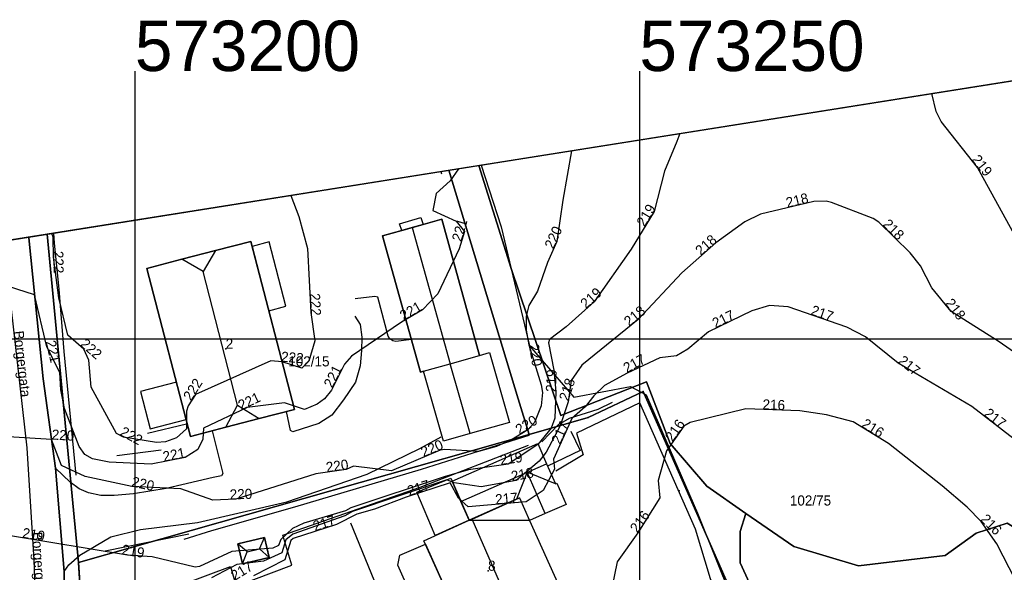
# Model space of a CAD drawing. Header units: inches. Extents: x 62 to 335, y 22 to 282.
# Tile 8 of 9: x 189 to 286, y 227 to 282. Entities that reach past the tile are written whole.
import ezdxf

# ---------------------------------------------------------------- set-up
doc = ezdxf.new("R2010")
doc.units = ezdxf.units.IN
doc.header["$MEASUREMENT"] = 0
for name, color, linetype in [('Adressetekst', 10, 'Continuous'), ('AnnenBygning', 10, 'Continuous'), ('AnnetGjerde', 10, 'Continuous'), ('AnnetVegarealAvgrensning', 10, 'Continuous'), ('ArealressursFlate', 10, 'Continuous'), ('ArealressursGrense', 10, 'Continuous'), ('Bestillingspolygon', 10, 'Continuous'), ('Bygning', 10, 'Continuous'), ('Bygningsdelelinje', 10, 'Continuous'), ('Bygningslinje', 10, 'Continuous'), ('Eiendomsgrense', 10, 'Continuous'), ('EL_Belysningspunkt', 10, 'Continuous'), ('Forsenkningskurve', 10, 'Continuous'), ('GatenavnTekst', 10, 'Continuous'), ('GnrBnrTekst', 10, 'Continuous'), ('Hekk', 10, 'Continuous'), ('HoydeTekst', 10, 'Continuous'), ('Høydekurve', 10, 'Continuous'), ('KantUtsnitt', 10, 'Continuous'), ('MurLoddrett', 10, 'Continuous'), ('Mønelinje', 10, 'Continuous'), ('Rutenett', 10, 'Continuous'), ('Rutenett_text', 10, 'Continuous'), ('Takkant', 10, 'Continuous'), ('Taksprang', 10, 'Continuous'), ('TaksprangBunn', 10, 'Continuous'), ('Teig', 10, 'Continuous'), ('Teiggrensepunkt', 10, 'Continuous'), ('Veg', 10, 'Continuous'), ('Vegadresse', 10, 'Continuous'), ('Vegdekkekant', 10, 'Continuous'), ('VegkantAvkjørsel', 10, 'Continuous'), ('VegSenterlinje', 10, 'Continuous'), ('Veranda', 10, 'Continuous')]:
    doc.layers.add(name, color=color, linetype=linetype)

msp = doc.modelspace()

# ---------------------------------------------------------------- linework, layer by layer
at = {"layer": 'AnnenBygning'}
msp.add_polyline3d([(213.32, 228.3, 220.7), (210.66, 227.67, 220.72), (210.19, 229.67, 220.66), (212.85, 230.29, 220.64)], close=True, dxfattribs=at)
at = {"layer": 'AnnetGjerde'}
for points in [[(234.32, 267.21, 221.7), (236.29, 261.1, 221.26), (239.12, 249.28, 220.76), (243.5, 244.21, 218.46), (249.11, 245.25, 217.56), (250.68, 244.44, 217.26), (255.77, 232.7, 216.76), (259.12, 224.32, 216.51), (261.56, 219.71, 216.51), (268.69, 204.19, 216.71), (274.17, 190.28, 217.86), (262.34, 186.96, 217.46), (263.42, 178.99, 219.96)], [(238.88, 241.12, 220.31), (239.03, 240.42, 220.3), (228.37, 237.05, 220.87), (215.83, 233.3, 220.74), (207.6, 230.96, 220.32), (204.85, 230.1, 220.24)]]:
    msp.add_polyline3d(points, dxfattribs=at)
at = {"layer": 'AnnetVegarealAvgrensning'}
for points in [[(227.4, 249.93, 220.79), (225.86, 249.71, 220.83), (225.55, 249.79, 220.85), (225.27, 249.99, 220.89), (225.11, 250.26, 220.9), (224.08, 254.11, 221.26), (223.77, 254.2, 221.26), (221.83, 253.94, 221.26)], [(221.81, 252.25, 221.17), (222.32, 251.4, 221.09), (222.5, 250.14, 221), (222.46, 248.84, 220.87), (222.32, 247.31, 220.7), (221.86, 245.71, 220.57), (220.69, 243.94, 220.51), (219.51, 242.43, 220.46), (218.22, 241.59, 220.46), (215.64, 240.78, 220.46), (215.43, 240.91, 220.46), (215.02, 242.79, 220.48)], [(233.39, 216.98, 216.25), (250.95, 224.96, 215.69), (252.93, 225.13, 215.77), (256.98, 218.2, 215.69), (260.14, 219.7, 215.73), (257.05, 226.2, 215.62), (255.56, 231.11, 215.84), (250.05, 243.63, 216.25), (243.75, 240.63, 216.35), (244.44, 238.5, 216.5), (241.72, 236.88, 216.56)], [(207.66, 240.87, 220.48), (208.71, 236.65, 220.11), (208.57, 236.4, 220.11), (207.76, 236.25, 220.11), (203.09, 235.14, 219.84), (199.86, 234.61, 219.68), (197.94, 234.45, 219.57), (196.64, 234.46, 219.56), (195.4, 234.71, 219.56), (194.48, 235.12, 219.55), (193.6, 235.78, 219.55), (192.15, 237.16, 219.74)], [(193, 226.91, 218.67), (193.45, 227.59, 218.9), (194.53, 228.56, 218.99), (197.62, 230.35, 219.19), (200.56, 231.1, 219.4), (206.21, 231.79, 219.81), (215.06, 233.84, 220.1), (223.03, 236.57, 220.07), (228.25, 239.13, 220.22), (230.37, 240.26, 220.22)]]:
    msp.add_polyline3d(points, dxfattribs=at)
at = {"layer": 'ArealressursFlate'}
for points in [[(276.67, 162.76, 0), (282.35, 169.91, 0), (288.04, 179.68, 0), (294.31, 195.13, 0), (296.2, 204.75, 0), (295.62, 212.77, 0), (294.94, 216.65, 0), (291.83, 225.16, 0), (288.62, 230.41, 0), (286.43, 231.73, 0), (283.37, 230.71, 0), (280.31, 228.52, 0), (271.71, 227.5, 0), (265.29, 229.39, 0), (260.54, 232.69, 0), (256.69, 235.37, 0), (253.05, 239.6, 0), (250.71, 245.72, 0), (242.21, 242.4, 0), (237.3, 256.95, 0), (234.09, 267.17, 0), (293.02, 276.54, 0), (307.17, 79.85, 0)], [(193.08, 221.73, 0), (193, 226.91, 0), (192.15, 237.16, 0), (190.9, 246.01, 0), (189.48, 260.01, 0), (189.48, 260.08, 0), (234.09, 267.17, 0), (237.3, 256.95, 0), (242.21, 242.4, 0), (250.71, 245.72, 0), (253.05, 239.6, 0), (256.69, 235.37, 0), (260.54, 232.69, 0), (259.98, 230.9, 0), (259.98, 227.77, 0), (276.3, 192.24, 0)], [(183.73, 259.17, 0), (189.48, 260.08, 0), (189.48, 260.01, 0), (190.9, 246.01, 0), (192.15, 237.16, 0), (193, 226.91, 0), (193.08, 221.73, 0), (193.08, 212.56, 0), (192.78, 205.27, 0), (192.08, 197.57, 0), (191.09, 191.3, 0), (187.36, 173.56, 0)], [(186.84, 171.43, 0), (215.93, 177.05, 0), (275.63, 187.99, 0), (276.3, 192.24, 0), (259.98, 227.77, 0), (259.98, 230.9, 0), (260.54, 232.69, 0), (265.29, 229.39, 0), (271.71, 227.5, 0), (280.31, 228.52, 0), (283.37, 230.71, 0), (286.43, 231.73, 0), (288.62, 230.41, 0), (291.83, 225.16, 0), (294.94, 216.65, 0), (295.62, 212.77, 0), (296.2, 204.75, 0), (294.31, 195.13, 0), (288.04, 179.68, 0), (282.35, 169.91, 0), (276.67, 162.76, 0)]]:
    msp.add_polyline3d(points, dxfattribs=at)
at = {"layer": 'ArealressursGrense'}
msp.add_line((192.15, 237.16), (193, 226.91), dxfattribs=at)
for points in [[(242.21, 242.4, 0), (237.3, 256.95, 0), (234.09, 267.17, 0)], [(189.48, 260.08, 0), (189.48, 260.01, 0), (190.9, 246.01, 0), (192.15, 237.16, 0)], [(189.48, 260.08, 0), (189.48, 260.01, 0), (190.9, 246.01, 0), (192.15, 237.16, 0)], [(260.54, 232.69, 0), (256.69, 235.37, 0), (253.05, 239.6, 0), (250.71, 245.72, 0), (242.21, 242.4, 0)], [(186.84, 171.43, 0), (215.93, 177.05, 0), (275.63, 187.99, 0), (276.3, 192.24, 0), (259.98, 227.77, 0), (259.98, 230.9, 0), (260.54, 232.69, 0)], [(274.44, 115.9, 0), (274.33, 130.4, 0), (275.65, 158.53, 0), (276.67, 162.76, 0), (282.35, 169.91, 0), (288.04, 179.68, 0), (294.31, 195.13, 0), (296.2, 204.75, 0), (295.62, 212.77, 0), (294.94, 216.65, 0), (291.83, 225.16, 0), (288.62, 230.41, 0), (286.43, 231.73, 0), (283.37, 230.71, 0), (280.31, 228.52, 0), (271.71, 227.5, 0), (265.29, 229.39, 0), (260.54, 232.69, 0)], [(191.09, 191.3, 0), (192.08, 197.57, 0), (192.78, 205.27, 0), (193.08, 212.56, 0), (193.08, 221.73, 0), (193, 226.91, 0)]]:
    msp.add_polyline3d(points, dxfattribs=at)
at = {"layer": 'Bestillingspolygon'}
msp.add_polyline3d([(63.359, 240.036, 0), (64.553, 21.694, 0), (309.141, 52.378, 0), (293.022, 276.538, 0)], close=True, dxfattribs=at)
at = {"layer": 'Bygning'}
for points in [[(226.44, 260.74, 222.79), (226.24, 261.4, 222.9), (228.35, 262.03, 222.9), (228.56, 261.33, 222.79), (230.43, 261.85, 224.5), (234.16, 248.35, 224.55), (235.16, 248.63, 222.43), (237.13, 241.69, 222.4), (233.24, 240.59, 222.69), (230.57, 239.83, 222.4), (228.6, 246.77, 222.42), (228.3, 246.68, 224.52), (224.54, 260.21, 224.46)], [(215.81, 243, 225.21), (212.31, 242.09, 228.61), (209, 241.22, 228.57), (205.51, 240.31, 225.18), (201.17, 256.97, 225.14), (204.67, 257.88, 228.33), (207.99, 258.74, 228.61), (211.48, 259.65, 225.17)], [(239.12, 231.98, 219.06), (233.13, 232, 218.62), (232.31, 233.87, 220.08), (231.43, 235.88, 218.74), (239.92, 239.6, 218.7), (240.8, 237.61, 220.09), (241.67, 235.6, 218.7), (241.83, 235.67, 218.61), (242.75, 233.57, 218.67), (240.66, 232.66, 218.89)], [(233.13, 232, 218.62), (239.12, 231.98, 219.06), (242.32, 224.87, 219.06), (237.55, 222.73, 223.34), (232.86, 220.61, 219.06), (228.65, 229.98, 219.06)]]:
    msp.add_polyline3d(points, close=True, dxfattribs=at)
at = {"layer": 'Bygningsdelelinje'}
msp.add_line((233.13, 232, 218.62), (239.12, 231.98, 219.06), dxfattribs=at)
at = {"layer": 'Bygningslinje'}
msp.add_line((238.11, 234.24, 219.06), (239.12, 231.98, 219.06), dxfattribs=at)
for points in [[(207.99, 258.74, 228.61), (206.77, 256.68, 229.9), (204.67, 257.88, 228.33)], [(209, 241.22, 228.57), (210.18, 243.41, 229.87), (212.31, 242.09, 228.61)], [(241.67, 235.6, 218.7), (238.88, 236.76, 220.09), (237.83, 234.11, 218.95)], [(213.32, 228.3, 220.7), (212.36, 229.16, 220.91), (212.85, 230.29, 220.64)], [(210.66, 227.67, 220.72), (211.14, 228.87, 220.91), (210.19, 229.67, 220.66)]]:
    msp.add_polyline3d(points, dxfattribs=at)
at = {"layer": 'Eiendomsgrense'}
for p, q in [((238, 244.04), (231.1, 266.7)), ((191.31, 260.37), (194.41, 227.81)), ((191.31, 260.37), (194.41, 227.81)), ((239.09, 240.52), (238, 244.04)), ((244.91, 242.18), (250.38, 244.77)), ((250.38, 244.77), (274.29, 190.39)), ((239.09, 240.52), (244.91, 242.18)), ((194.41, 227.81), (239.09, 240.52)), ((195.46, 211.78), (194.41, 227.81))]:
    msp.add_line(p, q, dxfattribs=at)
at = {"layer": 'EL_Belysningspunkt'}
msp.add_point((253.94, 234.93, 220.12), dxfattribs=at)
at = {"layer": 'Forsenkningskurve'}
for points in [[(279.99, 235.41, 216), (274.69, 239.62, 216), (271.2, 241.76, 216), (268.55, 242.47, 216), (265.89, 242.86, 216), (260.54, 243.06, 216), (255.02, 241.69, 216), (254.4, 241.32, 216), (252.7, 238.89, 216), (251.85, 235.96, 216), (252.02, 234.22, 216), (249.86, 230.77, 216), (247.79, 227.89, 216), (246.43, 221.29, 216)], [(287.26, 226.05, 216), (285.42, 229.66, 216), (283.88, 231.88, 216), (282.49, 233.29, 216), (279.99, 235.41, 216)]]:
    msp.add_polyline3d(points, dxfattribs=at)
at = {"layer": 'Hekk'}
for p, q in [((230.33, 266.57, 224.09), (230.38, 266.36, 224.1)), ((201.26, 240.64, 223.66), (205.1, 241.57, 223.91)), ((198.22, 238.42, 222.65), (202.6, 238.97, 222.65)), ((226.83, 218.47, 217.19), (221.41, 231.72, 217.38)), ((205.35, 230.61, 222.04), (197.07, 228.95, 221.51))]:
    msp.add_line(p, q, dxfattribs=at)
for points in [[(194.19, 236.47, 222.45), (192.98, 248.75, 222.74), (192.49, 254.91, 222.66), (192.03, 259.48, 222.41), (191.98, 260.48, 222.42)], [(240.33, 239.77, 220.05), (241.99, 241.49, 219.82), (243.07, 242.13, 219.47), (245.92, 243.03, 218), (247.32, 243.7, 217.72)]]:
    msp.add_polyline3d(points, dxfattribs=at)
at = {"layer": 'Høydekurve'}
for points in [[(294.79, 251.95, 219), (293.37, 253.12, 219), (291.69, 254.91, 219), (289.03, 257.33, 219), (287.33, 260, 219), (283.5, 266.96, 219), (279.89, 271.53, 219), (279.4, 272.52, 219), (278.97, 274.3, 219)], [(254, 270.34, 219), (253.72, 269.55, 219), (252.5, 266.61, 219), (251.46, 262.61, 219), (249.2, 258.89, 219), (245.53, 253.67, 219), (242.73, 251.18, 219), (241.08, 249.93, 219), (240.99, 249.58, 219), (241.52, 246.89, 219), (241.72, 244.73, 219), (241.62, 242.11, 219), (241.26, 241.14, 219), (239.95, 239.5, 219), (236.99, 237.58, 219), (233.05, 237.01, 219), (230.64, 236.32, 219), (221.4, 233.24, 219), (220.86, 232.94, 219), (216.74, 231.71, 219), (215.63, 231.18, 219), (214.45, 230.11, 219), (214.24, 229.5, 219), (213.67, 229.25, 219), (209.61, 228.91, 219), (206.41, 227.41, 219), (205.99, 227.35, 219), (201.7, 228.38, 219), (199.26, 228.53, 219), (187.67, 230.47, 219)], [(243.26, 268.63, 220), (242.41, 263.75, 220), (241.83, 259.64, 220), (240.88, 257.56, 220), (239.89, 254.72, 220), (239.05, 253.28, 220), (238.77, 252.23, 220), (238.78, 250.86, 220), (239.03, 249.39, 220), (240.27, 245.43, 220), (240.4, 244.67, 220), (240.27, 243.34, 220), (239.61, 241.71, 220), (238.93, 240.97, 220), (237.33, 239.99, 220), (235.85, 239.32, 220), (234.05, 238.82, 220), (230.71, 239.01, 220), (230.27, 238.96, 220), (225.43, 236.89, 220), (221.68, 237.37, 220), (220.95, 237.03, 220), (217.94, 236.6, 220), (210.01, 234.08, 220), (207.71, 234, 220), (204.54, 235.12, 220), (199.69, 235.35, 220), (195.08, 236.34, 220), (192.73, 237.43, 220), (191.75, 240.01, 220), (186.36, 240.33, 220)], [(232.07, 266.85, 221), (231.23, 265.66, 221), (229.86, 264.39, 221), (229.52, 262.71, 221), (231.83, 261.64, 221), (232.66, 260.62, 221), (232.15, 258.9, 221), (230.02, 254.46, 221), (228.5, 252.86, 221), (226.43, 251.65, 221), (221.46, 248.28, 221), (220.78, 247.47, 221), (219.47, 244.89, 221), (218.8, 244.05, 221), (218.07, 243.51, 221), (216.8, 243, 221), (214.83, 243.64, 221), (211.13, 243.17, 221), (206.79, 241.14, 221), (206.72, 240.03, 221), (206.25, 239.01, 221), (204.99, 238.22, 221), (201.61, 237.56, 221), (197.45, 237.77, 221), (195.81, 238.1, 221), (195.04, 238.53, 221), (194.49, 239.31, 221), (193.03, 243.09, 221), (192.66, 244.95, 221), (192.57, 246.66, 221), (191.27, 249.21, 221), (190.05, 254.36, 221), (184.76, 256.03, 221)], [(215.44, 264.21, 222), (216.24, 262.13, 222), (217.11, 258.95, 222), (217.44, 252.59, 222), (217.83, 249.79, 222), (217.25, 247.76, 222), (216.54, 247.08, 222), (214.6, 247.72, 222), (213.47, 247.81, 222), (206, 244.46, 222), (205.29, 243.35, 222), (205.13, 242.82, 222), (205.12, 241.06, 222), (204.12, 240.16, 222), (203.05, 239.77, 222), (202.13, 239.71, 222), (198.86, 240.25, 222), (198.18, 240.62, 222), (195.66, 245.19, 222), (195.43, 247.87, 222), (194.95, 248.97, 222), (193.37, 250.36, 222), (192.48, 254.07, 222), (191.92, 258.07, 222), (191.89, 260.08, 222), (191.76, 260.44, 222)], [(290.67, 246.19, 218), (285.65, 249.69, 218), (280.88, 252.69, 218), (278.99, 255.06, 218), (277.86, 257.22, 218), (276.82, 258.53, 218), (273.74, 261.56, 218), (273.17, 261.93, 218), (269.05, 263.51, 218), (268.51, 263.64, 218), (267.27, 263.6, 218), (261.99, 262.34, 218), (260.44, 261.6, 218), (257.56, 259.49, 218), (254.22, 256.53, 218), (249.87, 251.9, 218), (244.31, 247.38, 218), (243.23, 245.85, 218), (242.95, 243.76, 218), (242.15, 241.37, 218), (240.77, 238.74, 218), (240.07, 237.87, 218), (237.78, 235.94, 218), (234.32, 235.31, 218), (231.65, 235.72, 218), (230.91, 236.01, 218), (221.58, 232.88, 218), (220.8, 232.46, 218), (215.67, 230.63, 218), (214.96, 230.07, 218), (214.55, 228.79, 218), (212.75, 227.94, 218), (210.12, 227.62, 218), (207.59, 226.3, 218)], [(287.14, 240.05, 217), (282.95, 243.29, 217), (275.64, 247.59, 217), (272.41, 250.19, 217), (270.57, 251.15, 217), (264.74, 253.16, 217), (262.89, 253.31, 217), (261.14, 252.78, 217), (256.86, 250.69, 217), (254.81, 248.97, 217), (253.67, 248.32, 217), (252.03, 248.09, 217), (248.79, 246.6, 217), (246.54, 245.37, 217), (245.47, 244.35, 217), (244.62, 243.25, 217), (243.32, 242.08, 217), (241.5, 238.07, 217), (241.58, 237.07, 217), (240.47, 234.94, 217), (238.79, 233.83, 217), (233.04, 233.34, 217), (232.07, 234.18, 217), (231.25, 235.7, 217), (226.87, 234.3, 217), (223.76, 233.09, 217), (221.99, 232.61, 217), (219.99, 231.6, 217), (215.7, 230.2, 217), (215.45, 229.99, 217), (214.86, 228.08, 217), (211.74, 226.51, 217)]]:
    msp.add_polyline3d(points, dxfattribs=at)
at = {"layer": 'KantUtsnitt'}
for p, q in [((189.48, 260.08), (234.09, 267.17)), ((191.31, 260.37), (231.1, 266.7)), ((181.11, 258.75), (191.31, 260.37)), ((183.73, 259.17), (189.48, 260.08)), ((183.73, 259.17, 221.03), (189.48, 260.08, 221.15))]:
    msp.add_line(p, q, dxfattribs=at)
for points in [[(231.1, 266.7, 0), (293.02, 276.54, 0), (298.72, 197.35, 0)], [(234.09, 267.17, 0), (293.02, 276.54, 0), (307.17, 79.85, 0)]]:
    msp.add_polyline3d(points, dxfattribs=at)
at = {"layer": 'MurLoddrett'}
for points in [[(243.22, 240.84, 217.42), (244.14, 238.91, 217.59), (240.9, 237.36, 217.59)], [(195.19, 191.6, 216.57), (195.29, 199.77, 216.6), (195.43, 203.46, 216.52), (196.4, 212.69, 216.73), (197.2, 221.49, 217.06), (202.76, 223.59, 217.45), (202.42, 224.44, 217.45), (204.79, 225.67, 218.72), (209.48, 227.42, 219.05), (210.04, 225.48, 219.05), (215.54, 227.54, 219.05), (214.67, 230.52, 219.25), (228.27, 235.3, 219.6), (239, 239.46, 219.43)]]:
    msp.add_polyline3d(points, dxfattribs=at)
at = {"layer": 'Mønelinje'}
for p, q in [((227.49, 261.03, 226.83), (231.24, 247.52, 226.83)), ((210.18, 243.41, 229.87), (206.77, 256.68, 229.9)), ((233.24, 240.59, 222.69), (231.24, 247.52, 222.69)), ((232.31, 233.87, 220.08), (240.8, 237.61, 220.09)), ((240.66, 232.66, 220.11), (238.88, 236.76, 220.09)), ((237.55, 222.73, 223.34), (233.41, 232.12, 223.3)), ((211.14, 228.87, 220.91), (212.36, 229.16, 220.91))]:
    msp.add_line(p, q, dxfattribs=at)
at = {"layer": 'Rutenett'}
for p, q in [((200, 276.538), (200, 21.694)), ((250, 276.538), (250, 21.694)), ((63.359, 250), (309.141, 250))]:
    msp.add_line(p, q, dxfattribs=at)
at = {"layer": 'Takkant'}
for points in [[(226.44, 260.74, 222.79), (226.24, 261.4, 222.9), (228.35, 262.03, 222.9), (228.56, 261.33, 222.79)], [(234.16, 248.35, 224.55), (230.43, 261.85, 224.5), (228.56, 261.33, 225.99)], [(226.44, 260.74, 225.99), (224.54, 260.21, 224.46), (228.3, 246.68, 224.52), (228.6, 246.77, 224.76)], [(215.81, 243, 225.21), (211.48, 259.65, 225.17), (207.99, 258.74, 228.61), (204.67, 257.88, 228.33), (201.17, 256.97, 225.14), (205.51, 240.31, 225.18), (209, 241.22, 228.57), (212.31, 242.09, 228.61), (215.81, 243, 225.21)], [(234.16, 248.35, 222.49), (235.16, 248.63, 222.43), (237.13, 241.69, 222.4), (233.24, 240.59, 222.69), (230.57, 239.83, 222.4), (228.6, 246.77, 222.42)], [(233.13, 232, 218.62), (232.31, 233.87, 220.08), (231.43, 235.88, 218.74), (239.92, 239.6, 218.7), (240.8, 237.61, 220.09), (241.67, 235.6, 218.7), (241.83, 235.67, 218.61), (242.75, 233.57, 218.67), (240.66, 232.66, 218.89), (239.12, 231.98, 219.06)], [(239.12, 231.98, 219.06), (242.32, 224.87, 219.06), (237.55, 222.73, 223.34), (232.86, 220.61, 219.06), (228.65, 229.98, 219.06), (233.13, 232, 223.06)], [(213.32, 228.3, 220.7), (212.85, 230.29, 220.64), (210.19, 229.67, 220.66), (210.66, 227.67, 220.72), (213.32, 228.3, 220.7)]]:
    msp.add_polyline3d(points, dxfattribs=at)
at = {"layer": 'Taksprang'}
for points in [[(228.56, 261.33, 225.99), (227.49, 261.03, 226.83), (226.44, 260.74, 225.99)], [(228.6, 246.77, 224.76), (231.24, 247.52, 226.83), (234.16, 248.35, 224.55)], [(233.13, 232, 223.06), (233.41, 232.12, 223.3), (238.11, 234.24, 219.06)]]:
    msp.add_polyline3d(points, dxfattribs=at)
at = {"layer": 'TaksprangBunn'}
msp.add_line((226.44, 260.74, 222.79), (228.56, 261.33, 222.79), dxfattribs=at)
for points in [[(228.6, 246.77, 222.42), (231.23, 247.52, 222.69), (234.16, 248.35, 222.49)], [(238.11, 234.24, 219.06), (237.83, 234.11, 218.95), (233.13, 232, 218.62)]]:
    msp.add_polyline3d(points, dxfattribs=at)
at = {"layer": 'Teig'}
for points in [[(239.09, 240.52, 0), (238, 244.04, 0), (231.1, 266.7, 0), (293.02, 276.54, 0), (298.72, 197.35, 0), (274.29, 190.39, 0), (250.38, 244.77, 0), (244.91, 242.18, 0)], [(239.09, 240.52, 0), (194.41, 227.81, 0), (191.31, 260.37, 0), (231.1, 266.7, 0), (238, 244.04, 0)], [(219.42, 178.05, 0), (190.83, 172, 0), (194.6, 197.76, 0), (195.46, 211.78, 0), (194.41, 227.81, 0), (239.09, 240.52, 0), (244.91, 242.18, 0), (250.38, 244.77, 0), (274.29, 190.39, 0), (268.1, 188.66, 0), (262.23, 187.12, 0)]]:
    msp.add_polyline3d(points, close=True, dxfattribs=at)
msp.add_polyline3d([(181.11, 258.75, 0), (191.31, 260.37, 0), (194.41, 227.81, 0), (195.46, 211.78, 0), (194.6, 197.76, 0), (190.83, 172, 0), (185.54, 152.35, 0)], dxfattribs=at)
at = {"layer": 'Teiggrensepunkt'}
for p in [(238, 244.04), (250.38, 244.77), (244.91, 242.18), (239.09, 240.52), (194.41, 227.81)]:
    msp.add_point(p, dxfattribs=at)
at = {"layer": 'Veg'}
msp.add_polyline3d([(183.73, 259.17, 221.03), (189.48, 260.08, 221.15), (189.48, 260.01, 221.15), (190.9, 246.01, 220.37), (192.15, 237.16, 219.74), (193, 226.91, 218.67), (193.08, 221.73, 218.32), (193.08, 212.56, 217.46), (192.78, 205.27, 216.83), (192.08, 197.57, 216.6), (191.09, 191.3, 216.51), (187.23, 172.96, 216.29)], dxfattribs=at)
at = {"layer": 'Vegadresse'}
for p in [(209, 249), (235, 227)]:
    msp.add_point(p, dxfattribs=at)
at = {"layer": 'Vegdekkekant'}
for points in [[(189.48, 260.08, 221.15), (189.48, 260.01, 221.15), (190.9, 246.01, 220.37), (192.15, 237.16, 219.74)], [(191.09, 191.3, 216.51), (192.08, 197.57, 216.6), (192.78, 205.27, 216.83), (193.08, 212.56, 217.46), (193.08, 221.73, 218.32), (193, 226.91, 218.67)]]:
    msp.add_polyline3d(points, dxfattribs=at)
at = {"layer": 'VegkantAvkjørsel'}
msp.add_line((192.15, 237.16, 219.74), (193, 226.91, 218.67), dxfattribs=at)
at = {"layer": 'VegSenterlinje'}
msp.add_polyline3d([(186.33, 260.59, 222.16), (186.52, 259.85, 222.16), (187.73, 252.93, 222.16), (189.28, 239.17, 221.66), (189.98, 228.04, 220.76), (190.52, 214.07, 219.86), (190.12, 200.76, 218.66), (189.37, 194.35, 218.21), (188.46, 189.23, 217.86), (187.27, 183.37, 216.49)], dxfattribs=at)
at = {"layer": 'Veranda'}
msp.add_line((228.81, 229.63, 216.47), (232.63, 221.12, 216.46), dxfattribs=at)
for points in [[(213.27, 252.78, 222.59), (214.97, 253.22, 222.59), (213.31, 259.59, 222.59), (211.61, 259.15, 222.59), (213.27, 252.78, 222.59)], [(204.11, 245.7, 222.53), (200.57, 244.78, 222.53), (201.53, 241.08, 222.53), (205.07, 242, 222.53), (204.11, 245.7, 222.53)], [(229.75, 230.48, 216.47), (227.93, 234.79, 216.47), (231.31, 236.18, 216.54), (231.43, 235.88, 216.47)], [(231.43, 235.88, 216.47), (233.13, 232, 216.47), (229.75, 230.48, 216.47)], [(232.63, 221.12, 216.46), (230.1, 219.99, 216.46), (229.24, 220.42, 216.46), (226.06, 227.54, 216.47), (226.27, 228.54, 216.47), (228.81, 229.63, 216.47)]]:
    msp.add_polyline3d(points, dxfattribs=at)

# ---------------------------------------------------------------- texts
at = {"layer": 'Adressetekst'}
for s, p in [('2', (209, 249)), ('8', (235, 227))]:
    msp.add_text(s, height=1, dxfattribs=at).set_placement(p)
at = {"layer": 'GatenavnTekst'}
for rotation, p in [(276.42701, (187.977, 250.733, 222.08)), (273.59877, (189.805, 230.823, 220.985))]:
    msp.add_text('Borgergata', height=1, rotation=rotation, dxfattribs=at).set_placement(p)
at = {"layer": 'GnrBnrTekst'}
for s, p in [('102/15', (215.2, 247.255)), ('102/75', (264.91, 233.465))]:
    msp.add_text(s, height=1, dxfattribs=at).set_placement(p)
at = {"layer": 'HoydeTekst'}
for s, rotation, p in [('219', 308.30642, (282.88, 267.744, 219)), ('218', 13.42184, (264.66, 262.977, 218)), ('219', 58.72019, (250.502, 261.033, 219)), ('221', 73.4843, (232.347, 259.565, 221)), ('218', 315.46886, (274.046, 261.259, 218)), ('220', 65.45236, (241.458, 258.825, 220)), ('218', 41.54825, (256.088, 258.185, 218)), ('222', 270.8551, (191.911, 258.698, 222)), ('219', 41.64624, (244.699, 252.931, 219)), ('222', 272.97023, (217.342, 254.481, 222)), ('218', 308.57125, (280.236, 253.498, 218)), ('221', 30.30804, (226.622, 251.762, 221)), ('218', 39.10937, (248.977, 251.174, 218)), ('217', 26.02708, (257.526, 251.015, 217)), ('217', 340.97742, (266.908, 252.412, 217)), ('221', 283.3273, (191.152, 249.71, 221)), ('222', 318.6604, (194.509, 249.358, 222)), ('220', 279.65183, (239.028, 249.403, 220)), ('222', 355.44623, (214.459, 247.731, 222)), ('217', 28.66396, (248.747, 246.577, 217)), ('217', 321.16755, (275.566, 247.65, 217)), ('221', 63.08073, (219.551, 245.049, 221)), ('219', 87.8142, (241.719, 244.707, 219)), ('222', 57.39541, (205.557, 243.768, 222)), ('218', 71.49316, (242.949, 243.756, 218)), ('221', 25.06746, (210.524, 242.886, 221)), ('216', 357.8591, (262.187, 242.998, 216)), ('217', 322.28631, (284.076, 242.419, 217)), ('220', 31.48747, (238.106, 240.465, 220)), ('216', 55.02381, (253.287, 239.728, 216)), ('216', 328.48419, (271.935, 241.309, 216)), ('222', 331.44861, (198.447, 240.474, 222)), ('217', 65.58835, (242.135, 239.469, 217)), ('220', 356.60238, (191.737, 240.011, 220)), ('221', 11.04891, (202.874, 237.807, 221)), ('220', 23.15572, (228.607, 238.249, 220)), ('219', 8.23187, (236.259, 237.474, 219)), ('220', 8.1301, (219.011, 236.753, 220)), ('218', 10.31942, (237.384, 235.868, 218)), ('220', 347.87978, (199.613, 235.367, 220)), ('217', 17.72568, (227.189, 234.402, 217)), ('220', 1.99209, (209.413, 234.059, 220)), ('217', 4.87083, (235.757, 233.571, 217)), ('217', 18.07359, (217.848, 230.901, 217)), ('216', 54.29331, (249.797, 230.683, 216)), ('216', 314.59075, (283.729, 232.033, 216)), ('219', 350.4976, (188.791, 230.282, 219)), ('219', 350.4976, (198.654, 228.631, 219)), ('217', 31.2184, (209.899, 225.988, 217))]:
    msp.add_text(s, height=1, rotation=rotation, dxfattribs=at).set_placement(p)
at = {"layer": 'Rutenett_text'}
for s, p in [('573200', (200, 276.538)), ('573250', (250, 276.538))]:
    msp.add_text(s, height=5, dxfattribs=at).set_placement(p)

doc.saveas('drawing.dxf')
